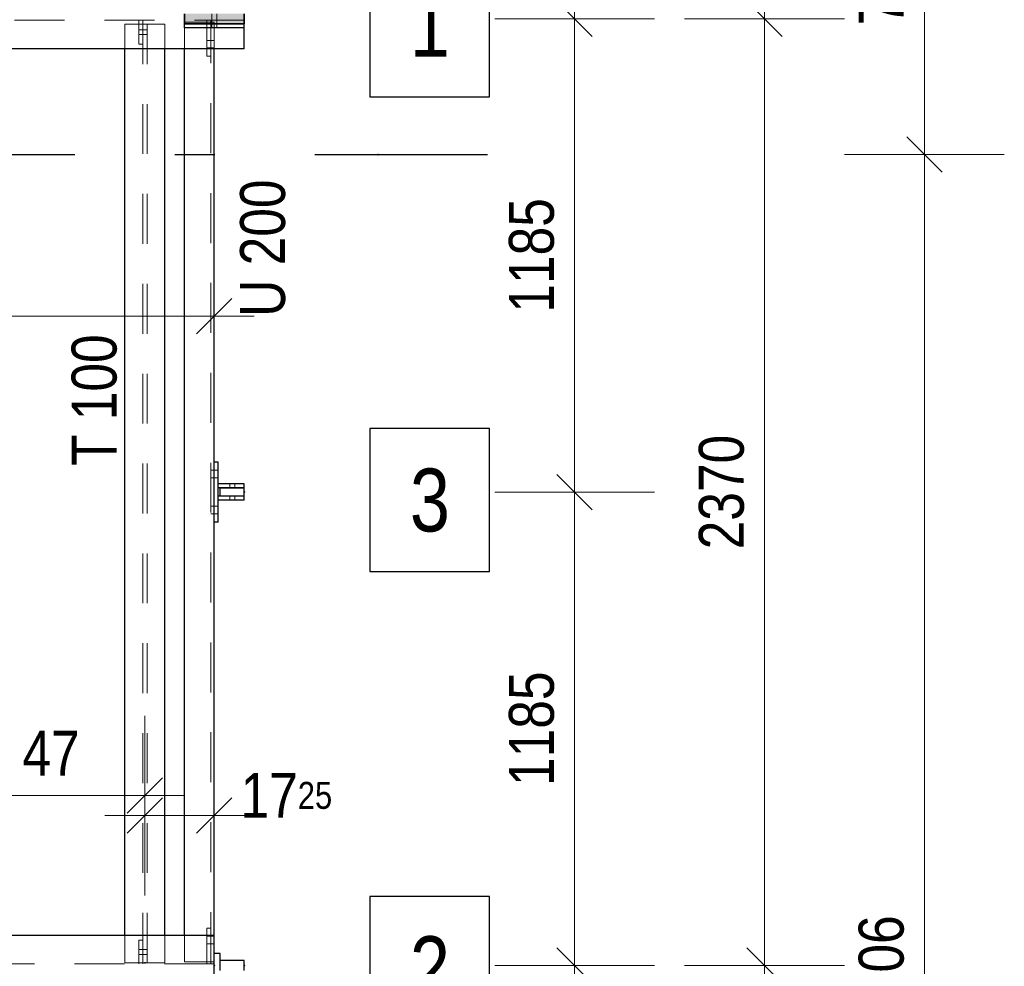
# Model space of a CAD drawing. Header units: millimetres. Extents: x -39 to 84, y 0 to 66.
# Tile 30 of 92: x -15.08 to -12.62, y 32.66 to 35.03. Entities that reach past the tile are written whole.
import ezdxf

# ---------------------------------------------------------------- set-up
doc = ezdxf.new("R2010")
doc.units = ezdxf.units.MM
doc.linetypes.add('DASHDOTX2', pattern=[2, 1, -0.5, 0, -0.5])
doc.linetypes.add('HIDDEN', pattern=[0.375, 0.25, -0.125])
for name, color, linetype, lineweight in [('2D-NovaObj-A_Wanddurchbruch', 7, 'Continuous', 20), ('Achsen', 7, 'Continuous', 20), ('Schraffuren', 7, 'Continuous', 20)]:
    doc.layers.add(name, color=color, linetype=linetype, lineweight=lineweight)
doc.styles.add('Arial Narrow', font='ARIALN.TTF')
doc.dimstyles.new('Arch_Strakon_dimstyle', dxfattribs={"dimtxt": 15.75, "dimasz": 1, "dimexe": 1.25, "dimexo": 0.0625, "dimgap": 1, "dimtad": 0, "dimdec": 5, "dimzin": 12, "dimdsep": 46, "dimtxsty": 'Arial Narrow', "dimblk": 'Arrowhead_Tick', "dimsah": 1, "dimcen": 0, "dimse1": 1, "dimse2": 1, "dimclrd": 6, "dimclrt": 2, "dimazin": 0, "dimtfac": 1, "dimtdec": 4, "dimtmove": 0, "dimatfit": 3, "dimldrblk": 'NONE', "dimfxl": 1, "dimtvp": 1, "dimtolj": 1, "dimtzin": 0, "dimlwd": 13, "dimarcsym": 2})

# ---------------------------------------------------------------- blocks, each defined once
blk = doc.blocks.new('Arrowhead_Tick')
at = {"color": 0, "linetype": 'Continuous', "lineweight": -2}
for p, q in [((0, 20), (0, -10)), ((-1, 0), (0, 0)), ((10, 0), (0, 0))]:
    blk.add_line(p, q, dxfattribs=at)
at = {"color": 2, "linetype": 'Continuous', "lineweight": 35}
blk.add_line((4.42, 4.42), (-4.42, -4.42), dxfattribs=at)
blk = doc.blocks.new('*D37')
at = {"layer": '2D-NovaObj-A_Wanddurchbruch', "color": 6, "linetype": 'Continuous', "lineweight": 13}
blk.add_line((-16.5874, 34.2911), (-14.6074, 34.2911), dxfattribs=at)
at = {"layer": 'Defpoints', "color": 0}
for p in [(-14.5974, 34.2911), (-16.5974, 33.1207), (-14.5974, 32.7409)]:
    blk.add_point(p, dxfattribs=at)
at = {"layer": '2D-NovaObj-A_Wanddurchbruch', "color": 6, "lineweight": 13, "xscale": 0.01, "yscale": 0.01, "zscale": 0.01}
blk.add_blockref('Arrowhead_Tick', (-14.5974, 34.2911), dxfattribs=at)
at = {"layer": '2D-NovaObj-A_Wanddurchbruch', "color": 6, "lineweight": 13, "xscale": 0.01, "yscale": 0.01, "zscale": 0.01, "rotation": 180}
blk.add_blockref('Arrowhead_Tick', (-16.5974, 34.2911), dxfattribs=at)
at = {"layer": '2D-NovaObj-A_Wanddurchbruch', "color": 3, "lineweight": 35, "insert": (-15.5974, 34.3985), "char_height": 0.1125, "attachment_point": 5, "style": 'Arial Narrow'}
blk.add_mtext('\\A1;2.00', dxfattribs=at)
blk = doc.blocks.new('_None')
blk = doc.blocks.new('*D51')
at = {"layer": '2D-NovaObj-A_Wanddurchbruch', "color": 6, "linetype": 'Continuous', "lineweight": 13}
blk.add_line((-15.2311, 33.0911), (-14.7811, 33.0911), dxfattribs=at)
at = {"layer": 'Defpoints', "color": 0}
for p in [(-14.7711, 33.0911), (-15.2411, 32.6723), (-14.7711, 32.6723)]:
    blk.add_point(p, dxfattribs=at)
at = {"layer": '2D-NovaObj-A_Wanddurchbruch', "color": 6, "lineweight": 13, "xscale": 0.01, "yscale": 0.01, "zscale": 0.01}
blk.add_blockref('Arrowhead_Tick', (-14.7711, 33.0911), dxfattribs=at)
at = {"layer": '2D-NovaObj-A_Wanddurchbruch', "color": 6, "lineweight": 13, "xscale": 0.01, "yscale": 0.01, "zscale": 0.01, "rotation": 180}
blk.add_blockref('Arrowhead_Tick', (-15.2411, 33.0911), dxfattribs=at)
at = {"layer": '2D-NovaObj-A_Wanddurchbruch', "color": 3, "lineweight": 35, "insert": (-15.0061, 33.1973), "char_height": 0.1125, "attachment_point": 5, "style": 'Arial Narrow'}
blk.add_mtext('\\A1;47', dxfattribs=at)
blk = doc.blocks.new('*D52')
at = {"layer": '2D-NovaObj-A_Wanddurchbruch', "color": 6, "linetype": 'Continuous', "lineweight": 13}
blk.add_line((-14.7611, 33.0411), (-14.6074, 33.0411), dxfattribs=at)
at = {"layer": 'Defpoints', "color": 0}
for p in [(-14.5974, 33.0411), (-14.5974, 32.7409), (-14.7711, 32.6723)]:
    blk.add_point(p, dxfattribs=at)
at = {"layer": '2D-NovaObj-A_Wanddurchbruch', "color": 6, "lineweight": 13, "xscale": 0.01, "yscale": 0.01, "zscale": 0.01}
blk.add_blockref('Arrowhead_Tick', (-14.5974, 33.0411), dxfattribs=at)
at = {"layer": '2D-NovaObj-A_Wanddurchbruch', "color": 6, "lineweight": 13, "xscale": 0.01, "yscale": 0.01, "zscale": 0.01, "rotation": 180}
blk.add_blockref('Arrowhead_Tick', (-14.7711, 33.0411), dxfattribs=at)
at = {"layer": '2D-NovaObj-A_Wanddurchbruch', "color": 3, "lineweight": 35, "insert": (-14.4171, 33.0911), "char_height": 0.1125, "attachment_point": 5, "style": 'Arial Narrow'}
blk.add_mtext('\\A1;17{\\A1;\\H.6x;\\S25;}', dxfattribs=at)
blk = doc.blocks.new('*D57')
at = {"layer": '2D-NovaObj-A_Wanddurchbruch', "color": 6, "linetype": 'Continuous', "lineweight": 13}
blk.add_line((-12.8203, 30.6459), (-12.8203, 34.6859), dxfattribs=at)
at = {"layer": 'Defpoints', "color": 0}
for p in [(-14.1874, 34.6959), (-12.8203, 34.6959), (-14.1874, 30.6359)]:
    blk.add_point(p, dxfattribs=at)
at = {"layer": '2D-NovaObj-A_Wanddurchbruch', "color": 6, "lineweight": 13, "xscale": 0.01, "yscale": 0.01, "zscale": 0.01}
for p, rotation in [((-12.8203, 34.6959), 90), ((-12.8203, 30.6359), 270)]:
    blk.add_blockref('Arrowhead_Tick', p, dxfattribs=dict(at, rotation=rotation))
at = {"layer": '2D-NovaObj-A_Wanddurchbruch', "color": 3, "lineweight": 35, "insert": (-12.9278, 32.6659), "char_height": 0.1125, "attachment_point": 5, "rotation": 90, "style": 'Arial Narrow'}
blk.add_mtext('\\A1;4.06', dxfattribs=at)
blk = doc.blocks.new('*D58')
at = {"layer": '2D-NovaObj-A_Wanddurchbruch', "color": 6, "linetype": 'Continuous', "lineweight": 13}
blk.add_line((-12.8203, 34.7059), (-12.8203, 35.4759), dxfattribs=at)
at = {"layer": 'Defpoints', "color": 0}
for p in [(-14.1874, 35.4859), (-12.8203, 35.4859), (-14.1874, 34.6959)]:
    blk.add_point(p, dxfattribs=at)
at = {"layer": '2D-NovaObj-A_Wanddurchbruch', "color": 6, "lineweight": 13, "xscale": 0.01, "yscale": 0.01, "zscale": 0.01}
for p, rotation in [((-12.8203, 35.4859), 90), ((-12.8203, 34.6959), 270)]:
    blk.add_blockref('Arrowhead_Tick', p, dxfattribs=dict(at, rotation=rotation))
at = {"layer": '2D-NovaObj-A_Wanddurchbruch', "color": 3, "lineweight": 35, "insert": (-12.9278, 35.0909), "char_height": 0.1125, "attachment_point": 5, "rotation": 90, "style": 'Arial Narrow'}
blk.add_mtext('\\A1;79', dxfattribs=at)
blk = doc.blocks.new('*D68')
at = {"layer": '2D-NovaObj-A_Wanddurchbruch', "color": 6, "linetype": 'Continuous', "lineweight": 13}
blk.add_line((-13.2203, 30.6459), (-13.2203, 32.6559), dxfattribs=at)
at = {"layer": 'Defpoints', "color": 0}
for p in [(-14.5974, 32.6659), (-13.2203, 32.6659), (-14.5224, 30.6359)]:
    blk.add_point(p, dxfattribs=at)
at = {"layer": '2D-NovaObj-A_Wanddurchbruch', "color": 6, "lineweight": 13, "xscale": 0.01, "yscale": 0.01, "zscale": 0.01}
for p, rotation in [((-13.2203, 32.6659), 90), ((-13.2203, 30.6359), 270)]:
    blk.add_blockref('Arrowhead_Tick', p, dxfattribs=dict(at, rotation=rotation))
at = {"layer": '2D-NovaObj-A_Wanddurchbruch', "color": 3, "lineweight": 35, "insert": (-13.3278, 31.6509), "char_height": 0.1125, "attachment_point": 5, "rotation": 90, "style": 'Arial Narrow'}
blk.add_mtext('\\A1;2030', dxfattribs=at)
blk = doc.blocks.new('*D69')
at = {"layer": '2D-NovaObj-A_Wanddurchbruch', "color": 6, "linetype": 'Continuous', "lineweight": 13}
blk.add_line((-13.2203, 32.6759), (-13.2203, 35.0259), dxfattribs=at)
at = {"layer": 'Defpoints', "color": 0}
for p in [(-14.5224, 35.0359), (-13.2203, 35.0359), (-14.5974, 32.6659)]:
    blk.add_point(p, dxfattribs=at)
at = {"layer": '2D-NovaObj-A_Wanddurchbruch', "color": 6, "lineweight": 13, "xscale": 0.01, "yscale": 0.01, "zscale": 0.01}
for p, rotation in [((-13.2203, 35.0359), 90), ((-13.2203, 32.6659), 270)]:
    blk.add_blockref('Arrowhead_Tick', p, dxfattribs=dict(at, rotation=rotation))
at = {"layer": '2D-NovaObj-A_Wanddurchbruch', "color": 3, "lineweight": 35, "insert": (-13.3278, 33.8509), "char_height": 0.1125, "attachment_point": 5, "rotation": 90, "style": 'Arial Narrow'}
blk.add_mtext('\\A1;2370', dxfattribs=at)
blk = doc.blocks.new('*D70')
at = {"layer": '2D-NovaObj-A_Wanddurchbruch', "color": 6, "linetype": 'Continuous', "lineweight": 13}
blk.add_line((-13.2203, 35.0459), (-13.2203, 36.9109), dxfattribs=at)
at = {"layer": 'Defpoints', "color": 0}
for p in [(-14.6774, 36.9209), (-13.2203, 36.9209), (-14.5224, 35.0359)]:
    blk.add_point(p, dxfattribs=at)
at = {"layer": '2D-NovaObj-A_Wanddurchbruch', "color": 6, "lineweight": 13, "xscale": 0.01, "yscale": 0.01, "zscale": 0.01}
for p, rotation in [((-13.2203, 36.9209), 90), ((-13.2203, 35.0359), 270)]:
    blk.add_blockref('Arrowhead_Tick', p, dxfattribs=dict(at, rotation=rotation))
at = {"layer": '2D-NovaObj-A_Wanddurchbruch', "color": 3, "lineweight": 35, "insert": (-13.3278, 35.9784), "char_height": 0.1125, "attachment_point": 5, "rotation": 90, "style": 'Arial Narrow'}
blk.add_mtext('\\A1;1885', dxfattribs=at)
blk = doc.blocks.new('*D84')
at = {"layer": '2D-NovaObj-A_Wanddurchbruch', "color": 6, "linetype": 'Continuous', "lineweight": 13}
blk.add_line((-16.5874, 31.0911), (-14.6074, 31.0911), dxfattribs=at)
at = {"layer": 'Defpoints', "color": 0}
for p in [(-16.5974, 32.8707), (-14.5974, 31.0911), (-14.5974, 30.7089)]:
    blk.add_point(p, dxfattribs=at)
at = {"layer": '2D-NovaObj-A_Wanddurchbruch', "color": 6, "lineweight": 13, "xscale": 0.01, "yscale": 0.01, "zscale": 0.01}
blk.add_blockref('Arrowhead_Tick', (-14.5974, 31.0911), dxfattribs=at)
at = {"layer": '2D-NovaObj-A_Wanddurchbruch', "color": 6, "lineweight": 13, "xscale": 0.01, "yscale": 0.01, "zscale": 0.01, "rotation": 180}
blk.add_blockref('Arrowhead_Tick', (-16.5974, 31.0911), dxfattribs=at)
at = {"layer": '2D-NovaObj-A_Wanddurchbruch', "color": 2, "lineweight": 35, "insert": (-15.5974, 31.2215), "char_height": 0.1575, "attachment_point": 5, "style": 'Arial Narrow'}
blk.add_mtext('\\A1;2000', dxfattribs=at)
blk = doc.blocks.new('*D86')
at = {"layer": '2D-NovaObj-A_Wanddurchbruch', "color": 6, "linetype": 'Continuous', "lineweight": 13}
blk.add_line((-16.5874, 38.3478), (-14.6074, 38.3478), dxfattribs=at)
at = {"layer": 'Defpoints', "color": 0}
for p in [(-14.5974, 38.3478), (-14.5974, 36.0609), (-16.5974, 32.8207)]:
    blk.add_point(p, dxfattribs=at)
at = {"layer": '2D-NovaObj-A_Wanddurchbruch', "color": 6, "lineweight": 13, "xscale": 0.01, "yscale": 0.01, "zscale": 0.01}
blk.add_blockref('Arrowhead_Tick', (-14.5974, 38.3478), dxfattribs=at)
at = {"layer": '2D-NovaObj-A_Wanddurchbruch', "color": 6, "lineweight": 13, "xscale": 0.01, "yscale": 0.01, "zscale": 0.01, "rotation": 180}
blk.add_blockref('Arrowhead_Tick', (-16.5974, 38.3478), dxfattribs=at)
at = {"layer": '2D-NovaObj-A_Wanddurchbruch', "color": 2, "lineweight": 35, "insert": (-15.5974, 38.4782), "char_height": 0.1575, "attachment_point": 5, "style": 'Arial Narrow'}
blk.add_mtext('\\A1;2000', dxfattribs=at)
blk = doc.blocks.new('*D111')
at = {"layer": '2D-NovaObj-A_Wanddurchbruch', "color": 6, "linetype": 'Continuous', "lineweight": 13}
blk.add_line((-13.6957, 31.6609), (-13.6957, 32.6559), dxfattribs=at)
at = {"layer": 'Defpoints', "color": 0}
for p in [(-14.5224, 32.6659), (-13.6957, 32.6659), (-14.5224, 31.6509)]:
    blk.add_point(p, dxfattribs=at)
at = {"layer": '2D-NovaObj-A_Wanddurchbruch', "color": 6, "lineweight": 13, "xscale": 0.01, "yscale": 0.01, "zscale": 0.01}
for p, rotation in [((-13.6957, 32.6659), 90), ((-13.6957, 31.6509), 270)]:
    blk.add_blockref('Arrowhead_Tick', p, dxfattribs=dict(at, rotation=rotation))
at = {"layer": '2D-NovaObj-A_Wanddurchbruch', "color": 3, "lineweight": 35, "insert": (-13.8031, 32.1584), "char_height": 0.1125, "attachment_point": 5, "rotation": 90, "style": 'Arial Narrow'}
blk.add_mtext('\\A1;1015', dxfattribs=at)
blk = doc.blocks.new('*D112')
at = {"layer": '2D-NovaObj-A_Wanddurchbruch', "color": 6, "linetype": 'Continuous', "lineweight": 13}
blk.add_line((-13.6957, 32.6759), (-13.6957, 33.8409), dxfattribs=at)
at = {"layer": 'Defpoints', "color": 0}
for p in [(-14.5224, 33.8509), (-13.6957, 33.8509), (-14.5224, 32.6659)]:
    blk.add_point(p, dxfattribs=at)
at = {"layer": '2D-NovaObj-A_Wanddurchbruch', "color": 6, "lineweight": 13, "xscale": 0.01, "yscale": 0.01, "zscale": 0.01}
for p, rotation in [((-13.6957, 33.8509), 90), ((-13.6957, 32.6659), 270)]:
    blk.add_blockref('Arrowhead_Tick', p, dxfattribs=dict(at, rotation=rotation))
at = {"layer": '2D-NovaObj-A_Wanddurchbruch', "color": 3, "lineweight": 35, "insert": (-13.8031, 33.2584), "char_height": 0.1125, "attachment_point": 5, "rotation": 90, "style": 'Arial Narrow'}
blk.add_mtext('\\A1;1185', dxfattribs=at)
blk = doc.blocks.new('*D113')
at = {"layer": '2D-NovaObj-A_Wanddurchbruch', "color": 6, "linetype": 'Continuous', "lineweight": 13}
blk.add_line((-13.6957, 33.8609), (-13.6957, 35.0259), dxfattribs=at)
at = {"layer": 'Defpoints', "color": 0}
for p in [(-14.5224, 35.0359), (-13.6957, 35.0359), (-14.5224, 33.8509)]:
    blk.add_point(p, dxfattribs=at)
at = {"layer": '2D-NovaObj-A_Wanddurchbruch', "color": 6, "lineweight": 13, "xscale": 0.01, "yscale": 0.01, "zscale": 0.01}
for p, rotation in [((-13.6957, 35.0359), 90), ((-13.6957, 33.8509), 270)]:
    blk.add_blockref('Arrowhead_Tick', p, dxfattribs=dict(at, rotation=rotation))
at = {"layer": '2D-NovaObj-A_Wanddurchbruch', "color": 3, "lineweight": 35, "insert": (-13.8031, 34.4434), "char_height": 0.1125, "attachment_point": 5, "rotation": 90, "style": 'Arial Narrow'}
blk.add_mtext('\\A1;1185', dxfattribs=at)
blk = doc.blocks.new('*D114')
at = {"layer": '2D-NovaObj-A_Wanddurchbruch', "color": 6, "linetype": 'Continuous', "lineweight": 13}
blk.add_line((-13.6957, 35.0459), (-13.6957, 35.9759), dxfattribs=at)
at = {"layer": 'Defpoints', "color": 0}
for p in [(-14.5224, 35.9859), (-13.6957, 35.9859), (-14.5224, 35.0359)]:
    blk.add_point(p, dxfattribs=at)
at = {"layer": '2D-NovaObj-A_Wanddurchbruch', "color": 6, "lineweight": 13, "xscale": 0.01, "yscale": 0.01, "zscale": 0.01}
for p, rotation in [((-13.6957, 35.9859), 90), ((-13.6957, 35.0359), 270)]:
    blk.add_blockref('Arrowhead_Tick', p, dxfattribs=dict(at, rotation=rotation))
at = {"layer": '2D-NovaObj-A_Wanddurchbruch', "color": 3, "lineweight": 35, "insert": (-13.8031, 35.5109), "char_height": 0.1125, "attachment_point": 5, "rotation": 90, "style": 'Arial Narrow'}
blk.add_mtext('\\A1;950', dxfattribs=at)

msp = doc.modelspace()

# ---------------------------------------------------------------- hatches: boundary and pattern name
at = {"layer": 'Schraffuren', "lineweight": 13, "true_color": 0x91ffff}
msp.add_hatch(color=131, dxfattribs=at).paths.add_polyline_path([(-14.5223713, 35.02343), (-14.5223713, 35.04843), (-14.6723713, 35.04843), (-14.6723713, 35.02343)])

# ---------------------------------------------------------------- linework, layer by layer
at = {"color": 2, "linetype": 'Continuous', "lineweight": 35}
for p, q in [((-14.6723713, 35.02343), (-14.6723713, 35.04843)), ((-14.5223713, 35.02343), (-14.5223713, 35.04843)), ((-14.5223713, 35.02343), (-14.6723713, 35.02343))]:
    msp.add_line(p, q, dxfattribs=at)
at = {"color": 6, "linetype": 'HIDDEN', "lineweight": 13, "ltscale": 0.5}
for p, q in [((-14.6038713, 35.02343), (-14.6038713, 35.04843)), ((-14.5908713, 35.02343), (-14.5908713, 35.04843)), ((-14.5223713, 35.03238), (-16.4173713, 35.03238)), ((-14.8210649, 34.96093), (-14.8210649, 35.02238)), ((-14.7210649, 35.02238), (-14.8210649, 35.02238)), ((-14.7865649, 34.97238), (-14.7865649, 35.03238)), ((-14.7765649, 35.02238), (-14.7765649, 35.03238)), ((-14.7765649, 32.6723499), (-14.7765649, 35.02238)), ((-14.7655649, 32.6723499), (-14.7655649, 35.02238)), ((-14.7210649, 34.96093), (-14.7210649, 35.02238)), ((-14.5973713, 35.02738), (-14.6723713, 35.02738)), ((-14.6723713, 35.02293), (-14.6723713, 35.02343)), ((-14.6158713, 34.94238), (-14.6158713, 35.03238)), ((-14.6058713, 35.02738), (-14.6058713, 35.03238)), ((-14.6058713, 32.6744499), (-14.6058713, 35.02738)), ((-14.6038713, 35.01293), (-14.6038713, 35.02293)), ((-14.5973713, 34.96093), (-14.5973713, 35.02738)), ((-14.5908713, 35.01293), (-14.5908713, 35.02293)), ((-14.7765649, 35.00838), (-14.7865649, 35.00838)), ((-14.7765649, 34.99638), (-14.7865649, 34.99638)), ((-14.7655649, 35.0083801), (-14.7765649, 35.00838)), ((-14.7655649, 34.9963801), (-14.7765649, 34.99638)), ((-14.6723713, 34.96093), (-14.6723713, 35.01293)), ((-14.7765649, 34.97238), (-14.7865649, 34.97238)), ((-14.6058713, 34.98188), (-14.6158713, 34.98188)), ((-14.5973713, 34.98188), (-14.6058713, 34.98188)), ((-14.6058713, 34.96288), (-14.6158713, 34.96288)), ((-14.6058713, 34.94238), (-14.6158713, 34.94238)), ((-14.5973713, 34.96288), (-14.6058713, 34.96288)), ((-14.5973713, 33.9053999), (-14.6058713, 33.9053999)), ((-14.5973713, 33.8863999), (-14.6058713, 33.8863999)), ((-14.5873713, 33.9053999), (-14.5973713, 33.9053999)), ((-14.5873713, 33.8863999), (-14.5973713, 33.8863999)), ((-14.5588913, 33.8613999), (-14.5588913, 33.8713999)), ((-14.5458513, 33.8613999), (-14.5458513, 33.8713999)), ((-14.5588913, 33.8303999), (-14.5588913, 33.8403999)), ((-14.5458513, 33.8303999), (-14.5458513, 33.8403999)), ((-14.5973713, 33.8153999), (-14.6058713, 33.8153999)), ((-14.5873713, 33.8153999), (-14.5973713, 33.8153999)), ((-14.5973713, 33.7963999), (-14.6058713, 33.7963999)), ((-14.5873713, 33.7963999), (-14.5973713, 33.7963999)), ((-14.6158713, 32.6694499), (-14.6158713, 32.7594499)), ((-14.6058713, 32.7594499), (-14.6158713, 32.7594499)), ((-14.8210649, 32.6723499), (-14.8210649, 32.7408999)), ((-14.7865649, 32.6694499), (-14.7865649, 32.7294499)), ((-14.7765649, 32.7294499), (-14.7865649, 32.7294499)), ((-14.7210649, 32.6723499), (-14.7210649, 32.7408999)), ((-14.6723713, 32.6744499), (-14.6723713, 32.7408999)), ((-14.6058713, 32.7389499), (-14.6158713, 32.7389499)), ((-14.5973713, 32.7389499), (-14.6058713, 32.7389499)), ((-14.7765649, 32.7054256), (-14.7865649, 32.7054257)), ((-14.7655649, 32.7054256), (-14.7765649, 32.7054256)), ((-14.6058713, 32.7199499), (-14.6158713, 32.7199499)), ((-14.5973713, 32.7199499), (-14.6058713, 32.7199499)), ((-14.7765649, 32.6934256), (-14.7865649, 32.6934257)), ((-14.7655649, 32.6934256), (-14.7765649, 32.6934256)), ((-14.5973713, 32.6694499), (-16.4173713, 32.6694499)), ((-14.7210649, 32.6723499), (-14.8210649, 32.6723499)), ((-14.7765649, 32.6694499), (-14.7765649, 32.6723499)), ((-14.5973713, 32.6744499), (-14.6723713, 32.6744499)), ((-14.6058713, 32.6694499), (-14.6058713, 32.6744499))]:
    msp.add_line(p, q, dxfattribs=at)
at = {"color": 3, "linetype": 'Continuous', "lineweight": 25}
for p, q in [((-14.5873713, 33.8613999), (-14.5873713, 33.8713999)), ((-14.5873713, 33.8303999), (-14.5873713, 33.8403999))]:
    msp.add_line(p, q, dxfattribs=at)
at = {"color": 9, "linetype": 'Continuous', "lineweight": 0}
msp.add_circle((-14.1874184, 34.6958999), 0.00111, dxfattribs=at)
at = {"layer": '2D-NovaObj-A_Wanddurchbruch', "color": 9, "linetype": 'Continuous', "lineweight": 0}
for centre in [(-14.5223713, 33.8508999), (-14.7710649, 32.6723499), (-14.5973713, 32.6658999), (-14.5223713, 32.6658999)]:
    msp.add_circle(centre, 0.00111, dxfattribs=at)
at = {"layer": 'Achsen', "color": 3, "linetype": 'Continuous', "lineweight": 25}
for p, q in [((-14.2079763, 35.1983181), (-14.2079763, 34.8408181)), ((-13.9087513, 34.8408181), (-13.9087513, 35.1983181)), ((-14.6723713, 35.01293), (-14.6723713, 35.02293)), ((-14.5223713, 35.02293), (-14.6723713, 35.02293)), ((-14.5223713, 35.02293), (-14.5223713, 35.02343)), ((-14.5223713, 35.01293), (-14.5223713, 35.02293)), ((-14.5223713, 35.01293), (-14.6723713, 35.01293)), ((-14.5223713, 34.96093), (-14.5223713, 35.01293)), ((-14.5223713, 34.96093), (-16.4173713, 34.96093)), ((-14.8210649, 32.7408999), (-14.8210649, 34.96093)), ((-14.7210649, 32.7408999), (-14.7210649, 34.96093)), ((-14.6723713, 32.7408999), (-14.6723713, 34.96093)), ((-14.5973713, 33.9258999), (-14.5973713, 34.96093)), ((-14.2079763, 34.8408181), (-13.9087513, 34.8408181)), ((-13.9087513, 34.0097435), (-14.2079763, 34.0097435)), ((-14.2079763, 34.0097435), (-14.2079763, 33.6522435)), ((-13.9087513, 33.6522435), (-13.9087513, 34.0097435)), ((-14.5973713, 33.7758999), (-14.5973713, 33.9258999)), ((-14.5873713, 33.9258999), (-14.5973713, 33.9258999)), ((-14.5873713, 33.8713999), (-14.5873713, 33.9258999)), ((-14.5223713, 33.8713999), (-14.5873713, 33.8713999)), ((-14.5873713, 33.8403999), (-14.5873713, 33.8613999)), ((-14.5223713, 33.8613999), (-14.5873713, 33.8613999)), ((-14.5823713, 33.8408999), (-14.5823713, 33.8608999)), ((-14.5223713, 33.8608999), (-14.5823713, 33.8608999)), ((-14.5223713, 33.8613999), (-14.5223713, 33.8713999)), ((-14.5223713, 33.8408999), (-14.5223713, 33.8608999)), ((-14.5223713, 33.8403999), (-14.5873713, 33.8403999)), ((-14.5223713, 33.8408999), (-14.5823713, 33.8408999)), ((-14.5223713, 33.8303999), (-14.5223713, 33.8403999)), ((-14.5873713, 33.7758999), (-14.5873713, 33.8303999)), ((-14.5223713, 33.8303999), (-14.5873713, 33.8303999)), ((-14.5973713, 32.7408999), (-14.5973713, 33.7758999)), ((-14.5873713, 33.7758999), (-14.5973713, 33.7758999)), ((-14.2079763, 33.6522435), (-13.9087513, 33.6522435)), ((-13.9087513, 32.8387774), (-14.2079763, 32.8387774)), ((-14.2079763, 32.8387774), (-14.2079763, 32.4812774)), ((-13.9087513, 32.4812774), (-13.9087513, 32.8387774)), ((-14.5973713, 32.7408999), (-16.4173713, 32.7408999)), ((-14.5973713, 32.5908999), (-14.5973713, 32.7408999)), ((-14.5823713, 32.6958999), (-14.5973713, 32.6958999)), ((-14.5823713, 32.6783999), (-14.5823713, 32.6958999)), ((-14.5823713, 32.6533999), (-14.5823713, 32.6783999)), ((-14.5223713, 32.6783999), (-14.5823713, 32.6783999)), ((-14.5223713, 32.6533999), (-14.5223713, 32.6783999))]:
    msp.add_line(p, q, dxfattribs=at)
at = {"layer": 'Achsen', "color": 3, "linetype": 'DASHDOTX2', "lineweight": 25, "ltscale": 0.5}
msp.add_line((-25.3461834, 34.6958917), (-13.9133285, 34.6958917), dxfattribs=at)

# ---------------------------------------------------------------- texts
at = {"color": 3, "lineweight": 25, "style": 'Arial Narrow'}
for s, p in [('U 200', (-14.4204155, 34.2897246)), ('T 100', (-14.8420527, 33.9162337))]:
    msp.add_text(s, height=0.1125, rotation=90, dxfattribs=at).set_placement(p)
at = {"layer": 'Achsen', "color": 2, "lineweight": 35, "style": 'Arial Narrow'}
for s, p in [('1', (-14.1079763, 34.9408181)), ('3', (-14.1079763, 33.7522435)), ('2', (-14.1079763, 32.5812774))]:
    msp.add_text(s, height=0.1575, dxfattribs=at).set_placement(p)

# ---------------------------------------------------------------- dimensions: what is measured, and where the dimension line sits
at = {"layer": '2D-NovaObj-A_Wanddurchbruch', "lineweight": 35}
for base, p1, p2, text, override, picture, middle in [((-14.5973713, 38.3478175), (-16.5974184, 32.8207158), (-14.5973713, 36.06093), '2000', {"dimscale": 0.01, "dimtxt": 15.75, "dimasz": 1, "dimgap": 5, "dimtad": 1, "dimjust": 0, "dimtih": 0, "dimtoh": 0, "dimdec": 6, "dimdsep": 46, "dimtxsty": 'Arial Narrow', "dimclrd": 6, "dimclrt": 2, "dimtix": 1, "dimtofl": 255, "dimtmove": 0, "dimatfit": 2, "dimfxl": 0, "dimfxlon": 0, "dimtvp": 31.746032, "dimlwd": 13}, '*D86', (-15.5973948, 38.3478175)), ((-14.5973713, 34.2910883), (-16.5973713, 33.1207158), (-14.5973713, 32.7408999), '2.00', {"dimscale": 0.01, "dimtxt": 11.25, "dimasz": 1, "dimgap": 5, "dimtad": 1, "dimjust": 0, "dimtih": 0, "dimtoh": 0, "dimdec": 6, "dimdsep": 46, "dimtxsty": 'Arial Narrow', "dimclrd": 6, "dimclrt": 3, "dimtix": 1, "dimtofl": 255, "dimtmove": 0, "dimatfit": 2, "dimfxl": 0, "dimfxlon": 0, "dimtvp": 44.444444, "dimlwd": 13}, '*D37', (-15.5973713, 34.2910883)), ((-14.7710649, 33.0910883), (-15.2410649, 32.6723499), (-14.7710649, 32.6723499), '47', {"dimscale": 0.01, "dimtxt": 11.25, "dimasz": 1, "dimgap": 5, "dimtad": 1, "dimjust": 0, "dimtih": 0, "dimtoh": 0, "dimdec": 6, "dimdsep": 46, "dimtxsty": 'Arial Narrow', "dimclrd": 6, "dimclrt": 3, "dimtix": 1, "dimtofl": 255, "dimtmove": 0, "dimatfit": 2, "dimfxl": 0, "dimfxlon": 0, "dimtvp": 44.444444, "dimlwd": 13}, '*D51', (-15.0060649, 33.0910883)), ((-14.5973713, 33.0410883), (-14.7710649, 32.6723499), (-14.5973713, 32.7408999), '17{\\A1;\\H.6x;\\S25;}', {"dimscale": 0.01, "dimtxt": 11.25, "dimasz": 1, "dimgap": 5, "dimtad": 1, "dimjust": 4, "dimtih": 0, "dimtoh": 0, "dimdec": 6, "dimdsep": 46, "dimtxsty": 'Arial Narrow', "dimclrd": 6, "dimclrt": 3, "dimtix": 0, "dimtofl": 255, "dimtmove": 2, "dimatfit": 2, "dimfxl": 0, "dimfxlon": 0, "dimtvp": 44.444444, "dimlwd": 13}, '*D52', (-14.41709, 33.0910883)), ((-14.5973713, 31.0910883), (-16.5974184, 32.8707158), (-14.5973713, 30.7089499), '2000', {"dimscale": 0.01, "dimtxt": 15.75, "dimasz": 1, "dimgap": 5, "dimtad": 1, "dimjust": 0, "dimtih": 0, "dimtoh": 0, "dimdec": 6, "dimdsep": 46, "dimtxsty": 'Arial Narrow', "dimclrd": 6, "dimclrt": 2, "dimtix": 1, "dimtofl": 255, "dimtmove": 0, "dimatfit": 2, "dimfxl": 0, "dimfxlon": 0, "dimtvp": 31.746032, "dimlwd": 13}, '*D84', (-15.5973948, 31.0910883))]:
    dim = msp.add_linear_dim(base=base, p1=p1, p2=p2, text=text, dimstyle='Arch_Strakon_dimstyle', override=override, dxfattribs=at)
    dim.commit()
    dim.dimension.update_dxf_attribs({"geometry": picture, "text_midpoint": middle, "dimtype": 160})
for base, p1, p2, text, picture, middle in [((-13.2203456, 36.9208999), (-14.5223713, 35.03593), (-14.6773713, 36.9208999), '1885', '*D70', (-13.2203456, 35.978415)), ((-13.6957013, 35.98593), (-14.5223713, 35.03593), (-14.5223713, 35.98593), '950', '*D114', (-13.6957013, 35.51093)), ((-12.8203456, 35.4858999), (-14.1874184, 34.6958999), (-14.1874184, 35.4858999), '79', '*D58', (-12.8203456, 35.0908999)), ((-13.2203456, 35.03593), (-14.5973713, 32.6658999), (-14.5223713, 35.03593), '2370', '*D69', (-13.2203456, 33.850915)), ((-13.6957013, 35.03593), (-14.5223713, 33.8508999), (-14.5223713, 35.03593), '1185', '*D113', (-13.6957013, 34.443415)), ((-12.8203456, 34.6958999), (-14.1874184, 30.6358999), (-14.1874184, 34.6958999), '4.06', '*D57', (-12.8203456, 32.6658999)), ((-13.6957013, 33.8508999), (-14.5223713, 32.6658999), (-14.5223713, 33.8508999), '1185', '*D112', (-13.6957013, 33.2583999)), ((-13.2203456, 32.6658999), (-14.5223713, 30.6358999), (-14.5973713, 32.6658999), '2030', '*D68', (-13.2203456, 31.6508999)), ((-13.6957013, 32.6658999), (-14.5223713, 31.6508999), (-14.5223713, 32.6658999), '1015', '*D111', (-13.6957013, 32.1583999))]:
    dim = msp.add_linear_dim(base=base, p1=p1, p2=p2, angle=90, text=text, dimstyle='Arch_Strakon_dimstyle', override={"dimscale": 0.01, "dimtxt": 11.25, "dimasz": 1, "dimgap": 5, "dimtad": 1, "dimjust": 0, "dimtih": 0, "dimtoh": 0, "dimdec": 6, "dimdsep": 46, "dimtxsty": 'Arial Narrow', "dimclrd": 6, "dimclrt": 3, "dimtix": 1, "dimtofl": 255, "dimtmove": 0, "dimatfit": 2, "dimfxl": 0, "dimfxlon": 0, "dimtvp": 44.444444, "dimlwd": 13}, dxfattribs=at)
    dim.commit()
    dim.dimension.update_dxf_attribs({"geometry": picture, "text_midpoint": middle, "dimtype": 160})

doc.saveas('drawing.dxf')
